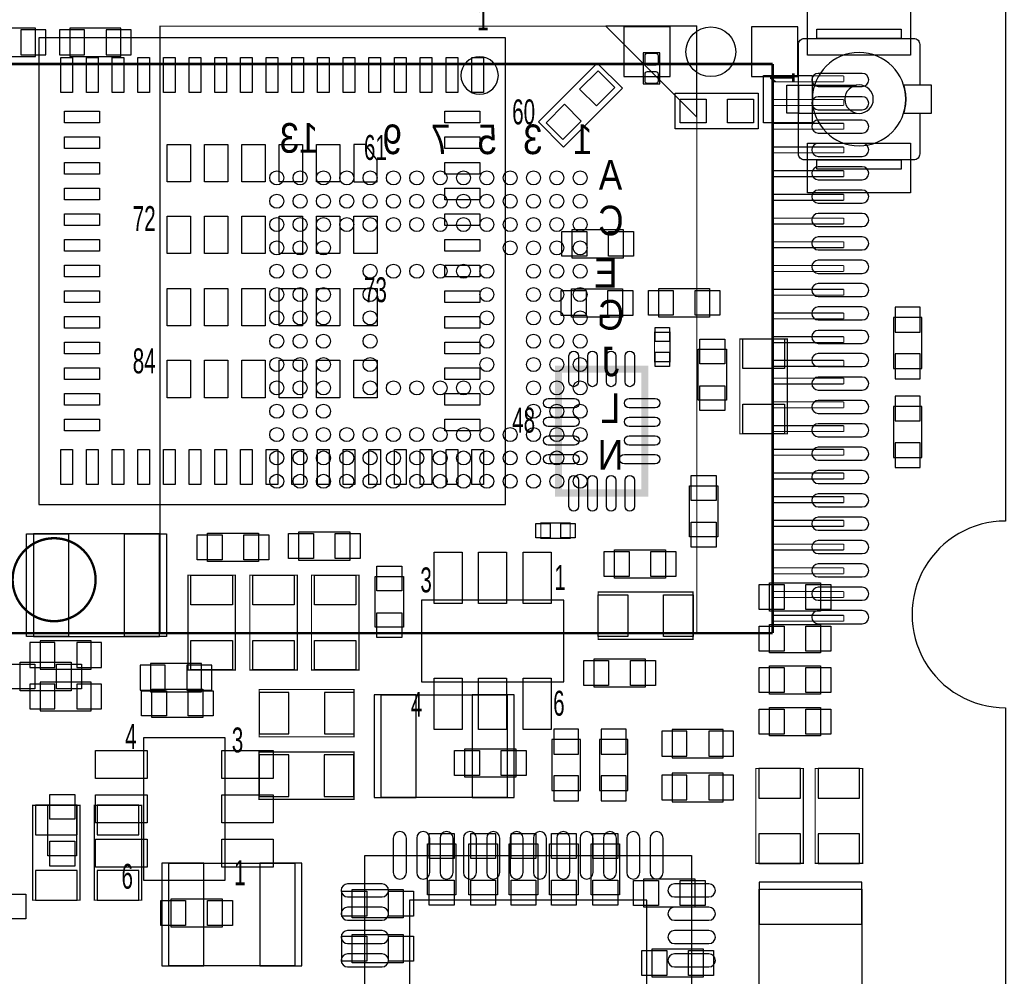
# Model space of a CAD drawing. Extents: x -7.9 to 90.7, y 0 to 54.5.
# Tile 7 of 9: x 46.5 to 67.6, y 12.2 to 32.7. Entities that reach past the tile are written whole.
import ezdxf
from ezdxf.enums import TextEntityAlignment as Align

# ---------------------------------------------------------------- set-up
doc = ezdxf.new("R2010")
doc.units = 0
for name, color, linetype in [('BG_OUTLINE', 80, 'CONTINUOUS'), ('PG_ASSEMBLY_BOTTOM', 191, 'CONTINUOUS'), ('PG_ASSEMBLY_TOP', 151, 'CONTINUOUS'), ('PIN_BOTTOM', 211, 'CONTINUOUS'), ('PIN_TOP', 150, 'CONTINUOUS')]:
    doc.layers.add(name, color=color, linetype=linetype)

msp = doc.modelspace()

# ---------------------------------------------------------------- linework, layer by layer
at = {"layer": 'BG_OUTLINE'}
msp.add_lwpolyline([(67.600068, 0), (25.299924, 0), (25.299924, 3.75412, 0.414116), (24.800052, 4.253992, 0.414221), (24.299926, 3.75412), (24.299926, 0), (0, 0), (0, 17.999964, 0.41415), (1.999996, 19.99996, 0.414214), (0, 21.999956), (0, 38.599872), (67.600068, 38.599872), (67.600068, 21.999956, 1.000034), (67.600068, 17.999964)], format="xyb", close=True, dxfattribs=at)
at = {"layer": 'PG_ASSEMBLY_BOTTOM'}
for points in [[(45.7327, 31.9532), (46.8249, 31.9532), (46.8249, 32.5628), (45.7327, 32.5628), (45.7327, 31.9532)], [(47.5615, 31.9532), (48.6537, 31.9532), (48.6537, 32.5628), (47.5615, 32.5628), (47.5615, 31.9532)], [(65.8114, 25.269444), (65.8114, 26.361644), (65.2018, 26.361644), (65.2018, 25.269444), (65.8114, 25.269444)], [(65.2018, 24.456644), (65.2018, 23.364444), (65.8114, 23.364444), (65.8114, 24.456644), (65.2018, 24.456644)], [(48.0187, 19.435826), (46.9265, 19.435826), (46.9265, 18.826226), (48.0187, 18.826226), (48.0187, 19.435826)], [(49.2887, 18.3388), (50.3809, 18.3388), (50.3809, 18.9484), (49.2887, 18.9484), (49.2887, 18.3388)], [(46.9265, 17.937226), (48.0187, 17.937226), (48.0187, 18.546826), (46.9265, 18.546826), (46.9265, 17.937226)], [(54.228492, 18.279618), (56.928512, 18.279618), (56.928512, 16.079724), (54.228492, 16.079724), (54.228492, 18.279618)], [(60.4647, 16.925544), (61.5569, 16.925544), (61.5569, 17.535144), (60.4647, 17.535144), (60.4647, 16.925544)], [(58.4962, 16.227044), (58.4962, 17.319244), (57.8866, 17.319244), (57.8866, 16.227044), (58.4962, 16.227044)], [(59.5122, 16.227044), (59.5122, 17.319244), (58.9026, 17.319244), (58.9026, 16.227044), (59.5122, 16.227044)], [(61.5569, 16.595344), (60.4647, 16.595344), (60.4647, 15.985744), (61.5569, 15.985744), (61.5569, 16.595344)], [(49.67859, 14.672818), (52.37861, 14.672818), (52.37861, 12.472924), (49.67859, 12.472924), (49.67859, 14.672818)], [(62.323726, 11.409934), (62.323726, 14.109954), (64.52362, 14.109954), (64.52362, 11.409934), (62.323726, 11.409934)]]:
    msp.add_lwpolyline(points, dxfattribs=at)
for points, const_width in [([(49.491138, 32.601916), (49.491138, 19.601688), (60.991242, 19.601688), (60.991242, 32.601916), (49.491138, 32.601916)], 0.0254), ([(62.614556, 31.792418), (45.799756, 31.792418)], 0.0508), ([(62.614556, 19.600418), (62.614556, 31.792418)], 0.0508), ([(62.614556, 31.538418), (64.138556, 31.538418)], 0.0254), ([(64.138556, 31.538418), (64.138556, 31.411418)], 0.0254), ([(64.138556, 31.411418), (62.614556, 31.411418)], 0.0254), ([(62.614556, 31.030418), (64.138556, 31.030418)], 0.0254), ([(64.138556, 31.030418), (64.138556, 30.903418)], 0.0254), ([(64.138556, 30.903418), (62.614556, 30.903418)], 0.0254), ([(62.614556, 30.522418), (64.138556, 30.522418)], 0.0254), ([(64.138556, 30.395418), (62.614556, 30.395418)], 0.0254), ([(64.138556, 30.522418), (64.138556, 30.395418)], 0.0254), ([(62.614556, 30.014418), (64.138556, 30.014418)], 0.0254), ([(64.138556, 30.014418), (64.138556, 29.887418)], 0.0254), ([(64.138556, 29.887418), (62.614556, 29.887418)], 0.0254), ([(62.614556, 29.506418), (64.138556, 29.506418)], 0.0254), ([(64.138556, 29.379418), (62.614556, 29.379418)], 0.0254), ([(64.138556, 29.506418), (64.138556, 29.379418)], 0.0254), ([(62.614556, 28.998418), (64.138556, 28.998418)], 0.0254), ([(64.138556, 28.998418), (64.138556, 28.871418)], 0.0254), ([(64.138556, 28.871418), (62.614556, 28.871418)], 0.0254), ([(62.614556, 28.490418), (64.138556, 28.490418)], 0.0254), ([(64.138556, 28.490418), (64.138556, 28.363418)], 0.0254), ([(64.138556, 28.363418), (62.614556, 28.363418)], 0.0254), ([(62.614556, 27.982418), (64.138556, 27.982418)], 0.0254), ([(64.138556, 27.855418), (62.614556, 27.855418)], 0.0254), ([(64.138556, 27.982418), (64.138556, 27.855418)], 0.0254), ([(62.614556, 27.474418), (64.138556, 27.474418)], 0.0254), ([(64.138556, 27.474418), (64.138556, 27.347418)], 0.0254), ([(64.138556, 27.347418), (62.614556, 27.347418)], 0.0254), ([(62.614556, 26.966418), (64.138556, 26.966418)], 0.0254), ([(64.138556, 26.839418), (62.614556, 26.839418)], 0.0254), ([(64.138556, 26.966418), (64.138556, 26.839418)], 0.0254), ([(62.614556, 26.458418), (64.138556, 26.458418)], 0.0254), ([(64.138556, 26.458418), (64.138556, 26.331418)], 0.0254), ([(64.138556, 26.331418), (62.614556, 26.331418)], 0.0254), ([(62.614556, 25.950418), (64.138556, 25.950418)], 0.0254), ([(64.138556, 25.950418), (64.138556, 25.823418)], 0.0254), ([(64.138556, 25.823418), (62.614556, 25.823418)], 0.0254), ([(62.614556, 25.442418), (64.138556, 25.442418)], 0.0254), ([(64.138556, 25.315418), (62.614556, 25.315418)], 0.0254), ([(64.138556, 25.442418), (64.138556, 25.315418)], 0.0254), ([(62.614556, 25.061418), (64.138556, 25.061418)], 0.0254), ([(64.138556, 24.934418), (62.614556, 24.934418)], 0.0254), ([(64.138556, 25.061418), (64.138556, 24.934418)], 0.0254), ([(62.614556, 24.553418), (64.138556, 24.553418)], 0.0254), ([(64.138556, 24.553418), (64.138556, 24.426418)], 0.0254), ([(64.138556, 24.426418), (62.614556, 24.426418)], 0.0254), ([(62.614556, 24.045418), (64.138556, 24.045418)], 0.0254), ([(64.138556, 24.045418), (64.138556, 23.918418)], 0.0254), ([(64.138556, 23.918418), (62.614556, 23.918418)], 0.0254), ([(62.614556, 23.537418), (64.138556, 23.537418)], 0.0254), ([(64.138556, 23.410418), (62.614556, 23.410418)], 0.0254), ([(64.138556, 23.537418), (64.138556, 23.410418)], 0.0254), ([(62.614556, 23.029418), (64.138556, 23.029418)], 0.0254), ([(64.138556, 23.029418), (64.138556, 22.902418)], 0.0254), ([(64.138556, 22.902418), (62.614556, 22.902418)], 0.0254), ([(62.614556, 22.521418), (64.138556, 22.521418)], 0.0254), ([(64.138556, 22.394418), (62.614556, 22.394418)], 0.0254), ([(64.138556, 22.521418), (64.138556, 22.394418)], 0.0254), ([(62.614556, 22.013418), (64.138556, 22.013418)], 0.0254), ([(64.138556, 22.013418), (64.138556, 21.886418)], 0.0254), ([(64.138556, 21.886418), (62.614556, 21.886418)], 0.0254), ([(62.614556, 21.505418), (64.138556, 21.505418)], 0.0254), ([(64.138556, 21.505418), (64.138556, 21.378418)], 0.0254), ([(64.138556, 21.378418), (62.614556, 21.378418)], 0.0254), ([(62.614556, 20.997418), (64.138556, 20.997418)], 0.0254), ([(64.138556, 20.870418), (62.614556, 20.870418)], 0.0254), ([(64.138556, 20.997418), (64.138556, 20.870418)], 0.0254), ([(62.614556, 20.489418), (64.138556, 20.489418)], 0.0254), ([(64.138556, 20.489418), (64.138556, 20.362418)], 0.0254), ([(64.138556, 20.362418), (62.614556, 20.362418)], 0.0254), ([(62.614556, 19.981418), (64.138556, 19.981418)], 0.0254), ([(64.138556, 19.854418), (62.614556, 19.854418)], 0.0254), ([(64.138556, 19.981418), (64.138556, 19.854418)], 0.0254), ([(45.799756, 19.600418), (62.614556, 19.600418)], 0.0508), ([(51.614832, 17.375886), (53.646832, 17.375886), (53.646832, 18.391886), (51.614832, 18.391886), (51.614832, 17.375886)], 0.0254), ([(51.6128, 16.036544), (53.6448, 16.036544), (53.6448, 17.052544), (51.6128, 17.052544), (51.6128, 16.036544)], 0.0254), ([(62.2554, 16.696944), (62.2554, 14.664944), (63.2714, 14.664944), (63.2714, 16.696944), (62.2554, 16.696944)], 0.0254), ([(63.5254, 16.696944), (63.5254, 14.664944), (64.5414, 14.664944), (64.5414, 16.696944), (63.5254, 16.696944)], 0.0254), ([(46.7614, 15.909544), (46.7614, 13.877544), (47.7774, 13.877544), (47.7774, 15.909544), (46.7614, 15.909544)], 0.0254), ([(48.0822, 15.909544), (48.0822, 13.877544), (49.0982, 13.877544), (49.0982, 15.909544), (48.0822, 15.909544)], 0.0254)]:
    msp.add_lwpolyline(points, dxfattribs=dict(at, const_width=const_width))
for points in [[(60.992258, 30.650688), (60.992258, 32.601916), (59.041284, 32.601916)], [(53.87848, 14.837664), (60.87872, 14.837664), (60.87872, 7.837424), (53.87848, 7.837424)]]:
    msp.add_lwpolyline(points, close=True, dxfattribs=at)
at = {"layer": 'PG_ASSEMBLY_BOTTOM', "const_width": 0.0508}
msp.add_lwpolyline([(48.111156, 20.743418, 1), (46.333156, 20.743418, 1), (48.111156, 20.743418)], format="xyb", dxfattribs=at)
at = {"layer": 'PG_ASSEMBLY_TOP'}
for points in [[(63.5635, 32.5374), (65.3669, 32.5374), (65.3669, 32.338772), (63.5635, 32.338772)], [(62.9158, 31.338774), (63.165228, 31.338774), (63.165228, 30.738826), (62.9158, 30.738826)], [(63.5635, 29.738828), (65.3669, 29.738828), (65.3669, 29.5402), (63.5635, 29.5402)]]:
    msp.add_lwpolyline(points, close=True, dxfattribs=at)
for points in [[(56.89219, 32.35579), (46.89221, 32.35579), (46.89221, 22.35581), (56.89219, 22.35581), (56.89219, 32.35579)], [(65.765172, 32.211772), (65.765172, 31.338774)], [(60.198, 31.369), (60.198, 32.0294), (59.8424, 32.0294), (59.8424, 31.369), (60.198, 31.369)], [(59.394598, 31.27121), (58.137298, 30.01391), (57.59831, 30.552898), (58.85561, 31.810198), (59.394598, 31.27121)], [(63.165228, 31.338774), (64.411098, 31.338774)], [(62.3062, 30.4038), (60.5282, 30.4038), (60.5282, 31.1658), (62.3062, 31.1658), (62.3062, 30.4038)], [(63.165228, 30.738826), (64.411098, 30.738826)], [(59.414156, 27.6352), (58.321956, 27.6352), (58.321956, 28.2448), (59.414156, 28.2448), (59.414156, 27.6352)], [(59.3979, 26.3652), (58.3057, 26.3652), (58.3057, 26.9748), (59.3979, 26.9748), (59.3979, 26.3652)], [(60.1726, 26.980896), (61.2648, 26.980896), (61.2648, 26.371296), (60.1726, 26.371296), (60.1726, 26.980896)], [(61.626496, 25.6794), (61.626496, 24.5872), (61.016896, 24.5872), (61.016896, 25.6794), (61.626496, 25.6794)], [(60.833, 21.662644), (60.833, 22.754844), (61.4426, 22.754844), (61.4426, 21.662644), (60.833, 21.662644)], [(46.78299, 19.524726), (49.48301, 19.524726), (49.48301, 21.72462), (46.78299, 21.72462), (46.78299, 19.524726)], [(51.6001, 21.1328), (50.5079, 21.1328), (50.5079, 21.7424), (51.6001, 21.7424), (51.6001, 21.1328)], [(52.4637, 21.7678), (53.5559, 21.7678), (53.5559, 21.1582), (52.4637, 21.1582), (52.4637, 21.7678)], [(60.318396, 20.7772), (59.226196, 20.7772), (59.226196, 21.3868), (60.318396, 21.3868), (60.318396, 20.7772)], [(54.70906, 20.8153), (54.70906, 19.7231), (54.09946, 19.7231), (54.09946, 20.8153), (54.70906, 20.8153)], [(63.6397, 20.066), (62.5475, 20.066), (62.5475, 20.6756), (63.6397, 20.6756), (63.6397, 20.066)], [(58.141616, 20.30603), (55.091584, 20.30603), (55.091584, 18.55597), (58.141616, 18.55597), (58.141616, 20.30603)], [(62.5475, 19.7866), (63.6397, 19.7866), (63.6397, 19.177), (62.5475, 19.177), (62.5475, 19.7866)], [(58.7883, 19.05), (59.8805, 19.05), (59.8805, 18.4404), (58.7883, 18.4404), (58.7883, 19.05)], [(47.5869, 18.3642), (46.4947, 18.3642), (46.4947, 18.9738), (47.5869, 18.9738), (47.5869, 18.3642)], [(63.6397, 18.288), (62.5475, 18.288), (62.5475, 18.8976), (63.6397, 18.8976), (63.6397, 18.288)], [(50.4063, 17.789144), (49.3141, 17.789144), (49.3141, 18.398744), (50.4063, 18.398744), (50.4063, 17.789144)], [(62.5475, 18.0086), (63.6397, 18.0086), (63.6397, 17.399), (62.5475, 17.399), (62.5475, 18.0086)], [(50.88763, 14.308328), (50.88763, 17.35836), (49.13757, 17.35836), (49.13757, 14.308328), (50.88763, 14.308328)], [(56.0197, 17.1196), (57.1119, 17.1196), (57.1119, 16.51), (56.0197, 16.51), (56.0197, 17.1196)], [(47.7012, 15.922244), (47.7012, 14.830044), (47.0916, 14.830044), (47.0916, 15.922244), (47.7012, 15.922244)], [(55.8292, 15.084044), (55.8292, 13.991844), (55.2196, 13.991844), (55.2196, 15.084044), (55.8292, 15.084044)], [(56.7182, 15.084044), (56.7182, 13.991844), (56.1086, 13.991844), (56.1086, 15.084044), (56.7182, 15.084044)], [(57.5818, 15.084044), (57.5818, 13.991844), (56.9722, 13.991844), (56.9722, 15.084044), (57.5818, 15.084044)], [(58.4454, 15.084044), (58.4454, 13.991844), (57.8358, 13.991844), (57.8358, 15.084044), (58.4454, 15.084044)], [(59.3344, 15.084044), (59.3344, 13.991844), (58.7248, 13.991844), (58.7248, 15.084044), (59.3344, 15.084044)], [(60.9473, 13.725144), (59.8551, 13.725144), (59.8551, 14.334744), (60.9473, 14.334744), (60.9473, 13.725144)], [(53.6067, 14.106144), (54.6989, 14.106144), (54.6989, 13.496544), (53.6067, 13.496544), (53.6067, 14.106144)], [(49.727612, 13.908786), (50.819812, 13.908786), (50.819812, 13.299186), (49.727612, 13.299186), (49.727612, 13.908786)], [(53.6067, 13.140944), (54.6989, 13.140944), (54.6989, 12.531344), (53.6067, 12.531344), (53.6067, 13.140944)], [(61.1251, 12.226544), (60.0329, 12.226544), (60.0329, 12.836144), (61.1251, 12.836144), (61.1251, 12.226544)]]:
    msp.add_lwpolyline(points, dxfattribs=at)
for points in [[(65.765172, 30.738826), (65.765172, 29.865828, -0.414214), (65.638172, 29.738828), (63.292228, 29.738828, -0.414214), (63.165228, 29.865828), (63.165228, 32.211772, -0.414214), (63.292228, 32.338772), (65.638172, 32.338772, -0.414214), (65.765172, 32.211772)], [(65.465198, 31.0388, 1), (63.465202, 31.0388, 1), (65.465198, 31.0388)], [(64.77, 31.0388, 1), (64.1604, 31.0388, 1), (64.77, 31.0388)]]:
    msp.add_lwpolyline(points, format="xyb", dxfattribs=at)
for points in [[(56.738774, 31.5468, 1), (55.935626, 31.5468, 1)], [(65.41897, 30.738826), (66.0146, 30.738826), (66.0146, 31.338774), (65.41897, 31.338774, -0.076601), (65.465198, 31.0388, -0.076974)]]:
    msp.add_lwpolyline(points, format="xyb", close=True, dxfattribs=at)
for points, const_width in [([(60.0837, 25.41524), (60.0837, 26.04516), (60.4139, 26.04516), (60.4139, 25.41524), (60.0837, 25.41524)], 0.0254), ([(61.9125, 23.869904), (61.9125, 25.901904), (62.9285, 25.901904), (62.9285, 23.869904), (61.9125, 23.869904)], 0.0254), ([(59.878468, 22.601682), (59.878468, 25.251918), (58.028332, 25.251918), (58.028332, 22.601682), (59.878468, 22.601682)], 0.1524), ([(58.27776, 21.6281), (57.64784, 21.6281), (57.64784, 21.9583), (58.27776, 21.9583), (58.27776, 21.6281)], 0.0254), ([(51.1048, 20.8407), (51.1048, 18.8087), (50.0888, 18.8087), (50.0888, 20.8407), (51.1048, 20.8407)], 0.0254), ([(52.431696, 20.8407), (52.431696, 18.8087), (51.415696, 18.8087), (51.415696, 20.8407), (52.431696, 20.8407)], 0.0254), ([(53.752496, 20.8407), (53.752496, 18.8087), (52.736496, 18.8087), (52.736496, 20.8407), (53.752496, 20.8407)], 0.0254), ([(58.8772, 20.481544), (60.9092, 20.481544), (60.9092, 19.465544), (58.8772, 19.465544), (58.8772, 20.481544)], 0.0254)]:
    msp.add_lwpolyline(points, dxfattribs=dict(at, const_width=const_width))
at = {"layer": 'PIN_BOTTOM'}
for points in [[(46.512226, 32.5247), (46.512226, 31.9913), (47.045626, 31.9913), (47.045626, 32.5247)], [(47.340774, 32.5247), (47.340774, 31.9913), (47.874174, 31.9913), (47.874174, 32.5247)], [(48.341026, 32.5247), (48.341026, 31.9913), (48.874426, 31.9913), (48.874426, 32.5247)], [(59.42711, 31.5214), (60.41771, 31.5214), (60.41771, 32.5882), (59.42711, 32.5882)], [(62.16269, 31.5214), (63.15329, 31.5214), (63.15329, 32.5882), (62.16269, 32.5882)], [(65.2399, 26.04897), (65.7733, 26.04897), (65.7733, 26.58237), (65.2399, 26.58237)], [(65.2399, 25.048718), (65.7733, 25.048718), (65.7733, 25.582118), (65.2399, 25.582118)], [(65.7733, 24.67737), (65.2399, 24.67737), (65.2399, 24.14397), (65.7733, 24.14397)], [(65.7733, 23.677118), (65.2399, 23.677118), (65.2399, 23.143718), (65.7733, 23.143718)], [(47.239174, 18.864326), (47.239174, 19.397726), (46.705774, 19.397726), (46.705774, 18.864326)], [(48.239426, 18.864326), (48.239426, 19.397726), (47.706026, 19.397726), (47.706026, 18.864326)], [(49.067974, 18.9103), (49.067974, 18.3769), (49.601374, 18.3769), (49.601374, 18.9103)], [(50.068226, 18.9103), (50.068226, 18.3769), (50.601626, 18.3769), (50.601626, 18.9103)], [(46.705774, 18.508726), (46.705774, 17.975326), (47.239174, 17.975326), (47.239174, 18.508726)], [(47.706026, 18.508726), (47.706026, 17.975326), (48.239426, 17.975326), (48.239426, 18.508726)], [(52.249832, 17.439386), (52.249832, 18.328386), (51.614832, 18.328386), (51.614832, 17.439386)], [(53.646832, 17.439386), (53.646832, 18.328386), (53.011832, 18.328386), (53.011832, 17.439386)], [(54.078505, 18.279491), (54.078505, 16.079597), (54.978427, 16.079597), (54.978427, 18.279491)], [(56.178577, 18.279491), (56.178577, 16.079597), (57.078499, 16.079597), (57.078499, 18.279491)], [(57.9247, 17.00657), (58.4581, 17.00657), (58.4581, 17.53997), (57.9247, 17.53997)], [(58.9407, 17.00657), (59.4741, 17.00657), (59.4741, 17.53997), (58.9407, 17.53997)], [(60.243974, 17.497044), (60.243974, 16.963644), (60.777374, 16.963644), (60.777374, 17.497044)], [(61.244226, 17.497044), (61.244226, 16.963644), (61.777626, 16.963644), (61.777626, 17.497044)], [(52.2478, 16.100044), (52.2478, 16.989044), (51.6128, 16.989044), (51.6128, 16.100044)], [(53.6448, 16.100044), (53.6448, 16.989044), (53.0098, 16.989044), (53.0098, 16.100044)], [(62.3189, 16.061944), (63.2079, 16.061944), (63.2079, 16.696944), (62.3189, 16.696944)], [(63.5889, 16.061944), (64.4779, 16.061944), (64.4779, 16.696944), (63.5889, 16.696944)], [(57.9247, 16.006318), (58.4581, 16.006318), (58.4581, 16.539718), (57.9247, 16.539718)], [(58.9407, 16.006318), (59.4741, 16.006318), (59.4741, 16.539718), (58.9407, 16.539718)], [(60.777374, 16.023844), (60.777374, 16.557244), (60.243974, 16.557244), (60.243974, 16.023844)], [(61.777626, 16.023844), (61.777626, 16.557244), (61.244226, 16.557244), (61.244226, 16.023844)], [(46.8249, 15.274544), (47.7139, 15.274544), (47.7139, 15.909544), (46.8249, 15.909544)], [(48.1457, 15.274544), (49.0347, 15.274544), (49.0347, 15.909544), (48.1457, 15.909544)], [(62.3189, 14.664944), (63.2079, 14.664944), (63.2079, 15.299944), (62.3189, 15.299944)], [(63.5889, 14.664944), (64.4779, 14.664944), (64.4779, 15.299944), (63.5889, 15.299944)], [(49.528603, 14.672691), (49.528603, 12.472797), (50.428525, 12.472797), (50.428525, 14.672691)], [(51.628675, 14.672691), (51.628675, 12.472797), (52.528597, 12.472797), (52.528597, 14.672691)], [(46.8249, 13.877544), (47.7139, 13.877544), (47.7139, 14.512544), (46.8249, 14.512544)], [(48.1457, 13.877544), (49.0347, 13.877544), (49.0347, 14.512544), (48.1457, 14.512544)], [(62.323853, 13.360019), (64.523747, 13.360019), (64.523747, 14.259941), (62.323853, 14.259941)], [(54.8386, 13.877544), (54.8386, 8.797544), (59.9186, 8.797544), (59.9186, 13.877544)]]:
    msp.add_lwpolyline(points, close=True, dxfattribs=at)
for points in [[(64.532256, 31.591758), (63.592456, 31.591758, 1), (63.592456, 31.312358), (64.532256, 31.312358, 1)], [(64.532256, 31.091378), (63.592456, 31.091378, 1), (63.592456, 30.811978), (64.532256, 30.811978, 1)], [(64.532256, 30.590998), (63.592456, 30.590998, 1), (63.592456, 30.311598), (64.532256, 30.311598, 1)], [(64.532256, 30.090618), (63.592456, 30.090618, 1), (63.592456, 29.811218), (64.532256, 29.811218, 1)], [(64.532256, 29.590238), (63.592456, 29.590238, 1), (63.592456, 29.310838), (64.532256, 29.310838, 1)], [(64.532256, 29.089858), (63.592456, 29.089858, 1), (63.592456, 28.810458), (64.532256, 28.810458, 1)], [(64.532256, 28.589478), (63.592456, 28.589478, 1), (63.592456, 28.310078), (64.532256, 28.310078, 1)], [(64.532256, 28.089098), (63.592456, 28.089098, 1), (63.592456, 27.809698), (64.532256, 27.809698, 1)], [(64.532256, 27.586178), (63.592456, 27.586178, 1), (63.592456, 27.306778), (64.532256, 27.306778, 1)], [(64.532256, 27.088338), (63.592456, 27.088338, 1), (63.592456, 26.808938), (64.532256, 26.808938, 1)], [(64.532256, 26.587958), (63.592456, 26.587958, 1), (63.592456, 26.308558), (64.532256, 26.308558, 1)], [(64.532256, 26.085038), (63.592456, 26.085038, 1), (63.592456, 25.805638), (64.532256, 25.805638, 1)], [(64.532256, 25.587198), (63.592456, 25.587198, 1), (63.592456, 25.307798), (64.532256, 25.307798, 1)], [(64.532256, 25.084278), (63.592456, 25.084278, 1), (63.592456, 24.804878), (64.532256, 24.804878, 1)], [(64.532256, 24.583898), (63.592456, 24.583898, 1), (63.592456, 24.304498), (64.532256, 24.304498, 1)], [(64.532256, 24.086058), (63.592456, 24.086058, 1), (63.592456, 23.806658), (64.532256, 23.806658, 1)], [(64.532256, 23.583138), (63.592456, 23.583138, 1), (63.592456, 23.303738), (64.532256, 23.303738, 1)], [(64.532256, 23.082758), (63.592456, 23.082758, 1), (63.592456, 22.803358), (64.532256, 22.803358, 1)], [(64.532256, 22.582378), (63.592456, 22.582378, 1), (63.592456, 22.302978), (64.532256, 22.302978, 1)], [(64.532256, 22.081998), (63.592456, 22.081998, 1), (63.592456, 21.802598), (64.532256, 21.802598, 1)], [(64.532256, 21.581618), (63.592456, 21.581618, 1), (63.592456, 21.302218), (64.532256, 21.302218, 1)], [(64.532256, 21.081238), (63.592456, 21.081238, 1), (63.592456, 20.801838), (64.532256, 20.801838, 1)], [(64.532256, 20.580858), (63.592456, 20.580858, 1), (63.592456, 20.301458), (64.532256, 20.301458, 1)], [(64.532256, 20.080478), (63.592456, 20.080478, 1), (63.592456, 19.801078), (64.532256, 19.801078, 1)], [(54.768242, 14.469364), (54.768242, 15.205964, 1), (54.488842, 15.205964), (54.488842, 14.469364, 1)], [(55.268368, 14.469364), (55.268368, 15.205964, 1), (54.988968, 15.205964), (54.988968, 14.469364, 1)], [(55.76824, 14.469364), (55.76824, 15.205964, 1), (55.48884, 15.205964), (55.48884, 14.469364, 1)], [(56.268366, 14.469364), (56.268366, 15.205964, 1), (55.988966, 15.205964), (55.988966, 14.469364, 1)], [(56.768238, 14.469364), (56.768238, 15.205964, 1), (56.488838, 15.205964), (56.488838, 14.469364, 1)], [(57.268364, 14.469364), (57.268364, 15.205964, 1), (56.988964, 15.205964), (56.988964, 14.469364, 1)], [(57.768236, 14.469364), (57.768236, 15.205964, 1), (57.488836, 15.205964), (57.488836, 14.469364, 1)], [(58.268362, 14.469364), (58.268362, 15.205964, 1), (57.988962, 15.205964), (57.988962, 14.469364, 1)], [(58.768234, 14.469364), (58.768234, 15.205964, 1), (58.488834, 15.205964), (58.488834, 14.469364, 1)], [(59.26836, 14.469364), (59.26836, 15.205964, 1), (58.98896, 15.205964), (58.98896, 14.469364, 1)], [(59.768232, 14.469364), (59.768232, 15.205964, 1), (59.488832, 15.205964), (59.488832, 14.469364, 1)], [(60.268358, 14.469364), (60.268358, 15.205964, 1), (59.988958, 15.205964), (59.988958, 14.469364, 1)], [(54.24678, 14.227302), (53.51018, 14.227302, 1), (53.51018, 13.947902), (54.24678, 13.947902, 1)], [(61.24702, 14.227302), (60.51042, 14.227302, 1), (60.51042, 13.947902), (61.24702, 13.947902, 1)], [(54.24678, 13.727176), (53.51018, 13.727176, 1), (53.51018, 13.447776), (54.24678, 13.447776, 1)], [(61.24702, 13.727176), (60.51042, 13.727176, 1), (60.51042, 13.447776), (61.24702, 13.447776, 1)], [(54.24678, 13.227304), (53.51018, 13.227304, 1), (53.51018, 12.947904), (54.24678, 12.947904, 1)], [(61.24702, 13.227304), (60.51042, 13.227304, 1), (60.51042, 12.947904), (61.24702, 12.947904, 1)], [(54.24678, 12.727178), (53.51018, 12.727178, 1), (53.51018, 12.447778), (54.24678, 12.447778, 1)], [(61.24702, 12.727178), (60.51042, 12.727178, 1), (60.51042, 12.447778), (61.24702, 12.447778, 1)]]:
    msp.add_lwpolyline(points, format="xyb", close=True, dxfattribs=at)
for centre, radius in [((61.2902, 32.0548), 0.5334), ((51.99126, 29.351732), 0.149987), ((52.491132, 29.351732), 0.149987), ((52.991258, 29.351732), 0.149987), ((53.49113, 29.351732), 0.149987), ((53.991256, 29.351732), 0.149987), ((54.491128, 29.351732), 0.149987), ((54.991254, 29.351732), 0.149987), ((55.491126, 29.351732), 0.149987), ((55.991252, 29.351732), 0.149987), ((56.491124, 29.351732), 0.149987), ((56.99125, 29.351732), 0.149987), ((57.491122, 29.351732), 0.149987), ((57.991248, 29.351732), 0.149987), ((58.49112, 29.351732), 0.149987), ((51.99126, 28.85186), 0.149987), ((52.491132, 28.85186), 0.149987), ((52.991258, 28.85186), 0.149987), ((53.49113, 28.85186), 0.149987), ((53.991256, 28.85186), 0.149987), ((54.491128, 28.85186), 0.149987), ((54.991254, 28.85186), 0.149987), ((55.491126, 28.85186), 0.149987), ((55.991252, 28.85186), 0.149987), ((56.491124, 28.85186), 0.149987), ((56.99125, 28.85186), 0.149987), ((57.491122, 28.85186), 0.149987), ((57.991248, 28.85186), 0.149987), ((58.49112, 28.85186), 0.149987), ((51.99126, 28.351734), 0.149987), ((52.491132, 28.351734), 0.149987), ((52.991258, 28.351734), 0.149987), ((53.49113, 28.351734), 0.149987), ((53.991256, 28.351734), 0.149987), ((54.491128, 28.351734), 0.149987), ((54.991254, 28.351734), 0.149987), ((55.491126, 28.351734), 0.149987), ((55.991252, 28.351734), 0.149987), ((56.491124, 28.351734), 0.149987), ((56.99125, 28.351734), 0.149987), ((57.491122, 28.351734), 0.149987), ((57.991248, 28.351734), 0.149987), ((58.49112, 28.351734), 0.149987), ((51.99126, 27.851862), 0.149987), ((52.491132, 27.851862), 0.149987), ((52.991258, 27.851862), 0.149987), ((56.99125, 27.851862), 0.149987), ((57.491122, 27.851862), 0.149987), ((57.991248, 27.851862), 0.149987), ((58.49112, 27.851862), 0.149987), ((51.99126, 27.351736), 0.149987), ((52.491132, 27.351736), 0.149987), ((52.991258, 27.351736), 0.149987), ((53.991256, 27.351736), 0.149987), ((54.491128, 27.351736), 0.149987), ((54.991254, 27.351736), 0.149987), ((55.491126, 27.351736), 0.149987), ((55.991252, 27.351736), 0.149987), ((56.491124, 27.351736), 0.149987), ((57.491122, 27.351736), 0.149987), ((57.991248, 27.351736), 0.149987), ((58.49112, 27.351736), 0.149987), ((51.99126, 26.851864), 0.149987), ((52.491132, 26.851864), 0.149987), ((52.991258, 26.851864), 0.149987), ((53.991256, 26.851864), 0.149987), ((56.491124, 26.851864), 0.149987), ((57.491122, 26.851864), 0.149987), ((57.991248, 26.851864), 0.149987), ((58.49112, 26.851864), 0.149987), ((51.99126, 26.351738), 0.149987), ((52.491132, 26.351738), 0.149987), ((52.991258, 26.351738), 0.149987), ((53.991256, 26.351738), 0.149987), ((56.491124, 26.351738), 0.149987), ((57.491122, 26.351738), 0.149987), ((57.991248, 26.351738), 0.149987), ((58.49112, 26.351738), 0.149987), ((51.99126, 25.851866), 0.149987), ((52.491132, 25.851866), 0.149987), ((52.991258, 25.851866), 0.149987), ((53.991256, 25.851866), 0.149987), ((56.491124, 25.851866), 0.149987), ((57.491122, 25.851866), 0.149987), ((57.991248, 25.851866), 0.149987), ((58.49112, 25.851866), 0.149987), ((51.99126, 25.35174), 0.149987), ((52.491132, 25.35174), 0.149987), ((52.991258, 25.35174), 0.149987), ((53.991256, 25.35174), 0.149987), ((56.491124, 25.35174), 0.149987), ((57.491122, 25.35174), 0.149987), ((57.991248, 25.35174), 0.149987), ((58.49112, 25.35174), 0.149987), ((51.99126, 24.851868), 0.149987), ((52.491132, 24.851868), 0.149987), ((52.991258, 24.851868), 0.149987), ((53.991256, 24.851868), 0.149987), ((54.491128, 24.851868), 0.149987), ((54.991254, 24.851868), 0.149987), ((55.491126, 24.851868), 0.149987), ((55.991252, 24.851868), 0.149987), ((56.491124, 24.851868), 0.149987), ((57.491122, 24.851868), 0.149987), ((57.991248, 24.851868), 0.149987), ((58.49112, 24.851868), 0.149987), ((51.99126, 24.351742), 0.149987), ((52.491132, 24.351742), 0.149987), ((52.991258, 24.351742), 0.149987), ((57.491122, 24.351742), 0.149987), ((57.991248, 24.351742), 0.149987), ((58.49112, 24.351742), 0.149987), ((51.99126, 23.85187), 0.149987), ((52.491132, 23.85187), 0.149987), ((52.991258, 23.85187), 0.149987), ((53.49113, 23.85187), 0.149987), ((53.991256, 23.85187), 0.149987), ((54.491128, 23.85187), 0.149987), ((54.991254, 23.85187), 0.149987), ((55.491126, 23.85187), 0.149987), ((55.991252, 23.85187), 0.149987), ((56.491124, 23.85187), 0.149987), ((56.99125, 23.85187), 0.149987), ((57.491122, 23.85187), 0.149987), ((57.991248, 23.85187), 0.149987), ((58.49112, 23.85187), 0.149987), ((51.99126, 23.351744), 0.149987), ((52.491132, 23.351744), 0.149987), ((52.991258, 23.351744), 0.149987), ((53.49113, 23.351744), 0.149987), ((53.991256, 23.351744), 0.149987), ((54.491128, 23.351744), 0.149987), ((54.991254, 23.351744), 0.149987), ((55.491126, 23.351744), 0.149987), ((55.991252, 23.351744), 0.149987), ((56.491124, 23.351744), 0.149987), ((56.99125, 23.351744), 0.149987), ((57.491122, 23.351744), 0.149987), ((57.991248, 23.351744), 0.149987), ((58.49112, 23.351744), 0.149987), ((51.99126, 22.851872), 0.149987), ((52.491132, 22.851872), 0.149987), ((52.991258, 22.851872), 0.149987), ((53.49113, 22.851872), 0.149987), ((53.991256, 22.851872), 0.149987), ((54.491128, 22.851872), 0.149987), ((54.991254, 22.851872), 0.149987), ((55.491126, 22.851872), 0.149987), ((55.991252, 22.851872), 0.149987), ((56.491124, 22.851872), 0.149987), ((56.99125, 22.851872), 0.149987), ((57.491122, 22.851872), 0.149987), ((57.991248, 22.851872), 0.149987), ((58.49112, 22.851872), 0.149987)]:
    msp.add_circle(centre, radius, dxfattribs=at)
at = {"layer": 'PIN_TOP'}
for points in [[(63.3603, 33.047178), (65.5701, 33.047178), (65.5701, 31.980378), (63.3603, 31.980378)], [(47.617126, 31.930721), (47.617126, 31.180659), (47.36719, 31.180659), (47.36719, 31.930721)], [(48.16729, 31.930721), (48.16729, 31.180659), (47.917354, 31.180659), (47.917354, 31.930721)], [(48.7172, 31.930721), (48.7172, 31.180659), (48.467264, 31.180659), (48.467264, 31.930721)], [(49.26711, 31.930721), (49.26711, 31.180659), (49.017174, 31.180659), (49.017174, 31.930721)], [(49.817274, 31.930721), (49.817274, 31.180659), (49.567338, 31.180659), (49.567338, 31.930721)], [(50.367184, 31.930721), (50.367184, 31.180659), (50.117248, 31.180659), (50.117248, 31.930721)], [(50.917094, 31.930721), (50.917094, 31.180659), (50.667158, 31.180659), (50.667158, 31.930721)], [(51.467258, 31.930721), (51.467258, 31.180659), (51.217322, 31.180659), (51.217322, 31.930721)], [(52.017168, 31.930721), (52.017168, 31.180659), (51.767232, 31.180659), (51.767232, 31.930721)], [(52.567078, 31.930721), (52.567078, 31.180659), (52.317142, 31.180659), (52.317142, 31.930721)], [(53.117242, 31.930721), (53.117242, 31.180659), (52.867306, 31.180659), (52.867306, 31.930721)], [(53.667152, 31.930721), (53.667152, 31.180659), (53.417216, 31.180659), (53.417216, 31.930721)], [(54.217062, 31.930721), (54.217062, 31.180659), (53.967126, 31.180659), (53.967126, 31.930721)], [(54.767226, 31.930721), (54.767226, 31.180659), (54.51729, 31.180659), (54.51729, 31.930721)], [(55.317136, 31.930721), (55.317136, 31.180659), (55.0672, 31.180659), (55.0672, 31.930721)], [(55.867046, 31.930721), (55.867046, 31.180659), (55.61711, 31.180659), (55.61711, 31.930721)], [(56.41721, 31.930721), (56.41721, 31.180659), (56.167274, 31.180659), (56.167274, 31.930721)], [(58.837649, 30.894039), (58.478439, 31.253249), (58.873571, 31.648381), (59.232781, 31.289171)], [(62.419484, 31.5468), (63.460884, 31.5468), (63.460884, 30.5308), (62.419484, 30.5308)], [(60.6298, 30.5308), (60.6298, 31.0388), (61.1886, 31.0388), (61.1886, 30.5308)], [(61.6458, 30.5308), (61.6458, 31.0388), (62.2046, 31.0388), (62.2046, 30.5308)], [(58.119337, 30.175727), (57.760127, 30.534937), (58.155259, 30.930069), (58.514469, 30.570859)], [(47.442247, 30.780736), (48.192309, 30.780736), (48.192309, 30.5308), (47.442247, 30.5308)], [(55.592091, 30.780736), (56.342153, 30.780736), (56.342153, 30.5308), (55.592091, 30.5308)], [(47.442247, 30.230826), (48.192309, 30.230826), (48.192309, 29.98089), (47.442247, 29.98089)], [(55.592091, 30.230826), (56.342153, 30.230826), (56.342153, 29.98089), (55.592091, 29.98089)], [(50.142267, 30.068266), (50.142267, 29.268166), (49.642141, 29.268166), (49.642141, 30.068266)], [(50.942367, 30.068266), (50.942367, 29.268166), (50.442241, 29.268166), (50.442241, 30.068266)], [(51.742213, 30.068266), (51.742213, 29.268166), (51.242087, 29.268166), (51.242087, 30.068266)], [(52.542313, 30.068266), (52.542313, 29.268166), (52.042187, 29.268166), (52.042187, 30.068266)], [(53.342159, 30.068266), (53.342159, 29.268166), (52.842033, 29.268166), (52.842033, 30.068266)], [(54.142132, 29.732732), (53.892196, 30.068266), (53.64226, 30.068266), (53.64226, 29.268166), (54.142132, 29.268166)], [(63.3603, 30.097222), (65.5701, 30.097222), (65.5701, 29.030422), (63.3603, 29.030422)], [(47.442247, 29.680662), (48.192309, 29.680662), (48.192309, 29.430726), (47.442247, 29.430726)], [(55.592091, 29.680662), (56.342153, 29.680662), (56.342153, 29.430726), (55.592091, 29.430726)], [(47.442247, 29.130752), (48.192309, 29.130752), (48.192309, 28.880816), (47.442247, 28.880816)], [(55.592091, 29.130752), (56.342153, 29.130752), (56.342153, 28.880816), (55.592091, 28.880816)], [(47.442247, 28.580842), (48.192309, 28.580842), (48.192309, 28.330906), (47.442247, 28.330906)], [(50.142267, 28.530804), (50.142267, 27.730704), (49.642141, 27.730704), (49.642141, 28.530804)], [(50.942367, 28.530804), (50.942367, 27.730704), (50.442241, 27.730704), (50.442241, 28.530804)], [(51.742213, 28.530804), (51.742213, 27.730704), (51.242087, 27.730704), (51.242087, 28.530804)], [(52.542313, 28.530804), (52.542313, 27.730704), (52.042187, 27.730704), (52.042187, 28.530804)], [(53.342159, 28.530804), (53.342159, 27.730704), (52.842033, 27.730704), (52.842033, 28.530804)], [(54.142259, 28.530804), (54.142259, 27.730704), (53.642133, 27.730704), (53.642133, 28.530804)], [(55.592091, 28.580842), (56.342153, 28.580842), (56.342153, 28.330906), (55.592091, 28.330906)], [(58.63463, 28.2067), (58.63463, 27.6733), (58.10123, 27.6733), (58.10123, 28.2067)], [(59.634882, 28.2067), (59.634882, 27.6733), (59.101482, 27.6733), (59.101482, 28.2067)], [(47.442247, 28.030678), (48.192309, 28.030678), (48.192309, 27.780742), (47.442247, 27.780742)], [(55.592091, 28.030678), (56.342153, 28.030678), (56.342153, 27.780742), (55.592091, 27.780742)], [(47.442247, 27.480768), (48.192309, 27.480768), (48.192309, 27.230832), (47.442247, 27.230832)], [(55.592091, 27.480768), (56.342153, 27.480768), (56.342153, 27.230832), (55.592091, 27.230832)], [(47.442247, 26.930858), (48.192309, 26.930858), (48.192309, 26.680922), (47.442247, 26.680922)], [(50.142267, 26.980896), (50.142267, 26.180796), (49.642141, 26.180796), (49.642141, 26.980896)], [(50.942367, 26.980896), (50.942367, 26.180796), (50.442241, 26.180796), (50.442241, 26.980896)], [(51.742213, 26.980896), (51.742213, 26.180796), (51.242087, 26.180796), (51.242087, 26.980896)], [(52.542313, 26.980896), (52.542313, 26.180796), (52.042187, 26.180796), (52.042187, 26.980896)], [(53.342159, 26.980896), (53.342159, 26.180796), (52.842033, 26.180796), (52.842033, 26.980896)], [(54.142259, 26.980896), (54.142259, 26.180796), (53.642133, 26.180796), (53.642133, 26.980896)], [(55.592091, 26.930858), (56.342153, 26.930858), (56.342153, 26.680922), (55.592091, 26.680922)], [(58.618374, 26.9367), (58.618374, 26.4033), (58.084974, 26.4033), (58.084974, 26.9367)], [(59.618626, 26.9367), (59.618626, 26.4033), (59.085226, 26.4033), (59.085226, 26.9367)], [(59.951874, 26.409396), (59.951874, 26.942796), (60.485274, 26.942796), (60.485274, 26.409396)], [(60.952126, 26.409396), (60.952126, 26.942796), (61.485526, 26.942796), (61.485526, 26.409396)], [(47.442247, 26.380694), (48.192309, 26.380694), (48.192309, 26.130758), (47.442247, 26.130758)], [(55.592091, 26.380694), (56.342153, 26.380694), (56.342153, 26.130758), (55.592091, 26.130758)], [(60.4012, 25.844754), (60.0964, 25.844754), (60.0964, 26.149554), (60.4012, 26.149554)], [(47.442247, 25.830784), (48.192309, 25.830784), (48.192309, 25.580848), (47.442247, 25.580848)], [(55.592091, 25.830784), (56.342153, 25.830784), (56.342153, 25.580848), (55.592091, 25.580848)], [(61.054996, 25.900126), (61.588396, 25.900126), (61.588396, 25.366726), (61.054996, 25.366726)], [(61.976, 25.901904), (62.865, 25.901904), (62.865, 25.266904), (61.976, 25.266904)], [(60.4012, 25.310846), (60.0964, 25.310846), (60.0964, 25.615646), (60.4012, 25.615646)], [(50.142267, 25.443434), (50.142267, 24.643334), (49.642141, 24.643334), (49.642141, 25.443434)], [(50.942367, 25.443434), (50.942367, 24.643334), (50.442241, 24.643334), (50.442241, 25.443434)], [(51.742213, 25.443434), (51.742213, 24.643334), (51.242087, 24.643334), (51.242087, 25.443434)], [(52.542313, 25.443434), (52.542313, 24.643334), (52.042187, 24.643334), (52.042187, 25.443434)], [(53.342159, 25.443434), (53.342159, 24.643334), (52.842033, 24.643334), (52.842033, 25.443434)], [(54.142259, 25.443434), (54.142259, 24.643334), (53.642133, 24.643334), (53.642133, 25.443434)], [(47.442247, 25.280874), (48.192309, 25.280874), (48.192309, 25.030938), (47.442247, 25.030938)], [(55.592091, 25.280874), (56.342153, 25.280874), (56.342153, 25.030938), (55.592091, 25.030938)], [(61.054996, 24.899874), (61.588396, 24.899874), (61.588396, 24.366474), (61.054996, 24.366474)], [(47.442247, 24.73071), (48.192309, 24.73071), (48.192309, 24.480774), (47.442247, 24.480774)], [(55.592091, 24.73071), (56.342153, 24.73071), (56.342153, 24.480774), (55.592091, 24.480774)], [(61.976, 24.504904), (62.865, 24.504904), (62.865, 23.869904), (61.976, 23.869904)], [(47.442247, 24.1808), (48.192309, 24.1808), (48.192309, 23.930864), (47.442247, 23.930864)], [(55.592091, 24.1808), (56.342153, 24.1808), (56.342153, 23.930864), (55.592091, 23.930864)], [(47.617126, 23.530941), (47.617126, 22.780879), (47.36719, 22.780879), (47.36719, 23.530941)], [(48.16729, 23.530941), (48.16729, 22.780879), (47.917354, 22.780879), (47.917354, 23.530941)], [(48.7172, 23.530941), (48.7172, 22.780879), (48.467264, 22.780879), (48.467264, 23.530941)], [(49.26711, 23.530941), (49.26711, 22.780879), (49.017174, 22.780879), (49.017174, 23.530941)], [(49.817274, 23.530941), (49.817274, 22.780879), (49.567338, 22.780879), (49.567338, 23.530941)], [(50.367184, 23.530941), (50.367184, 22.780879), (50.117248, 22.780879), (50.117248, 23.530941)], [(50.917094, 23.530941), (50.917094, 22.780879), (50.667158, 22.780879), (50.667158, 23.530941)], [(51.467258, 23.530941), (51.467258, 22.780879), (51.217322, 22.780879), (51.217322, 23.530941)], [(52.017168, 23.530941), (52.017168, 22.780879), (51.767232, 22.780879), (51.767232, 23.530941)], [(52.567078, 23.530941), (52.567078, 22.780879), (52.317142, 22.780879), (52.317142, 23.530941)], [(53.117242, 23.530941), (53.117242, 22.780879), (52.867306, 22.780879), (52.867306, 23.530941)], [(53.667152, 23.530941), (53.667152, 22.780879), (53.417216, 22.780879), (53.417216, 23.530941)], [(54.217062, 23.530941), (54.217062, 22.780879), (53.967126, 22.780879), (53.967126, 23.530941)], [(54.767226, 23.530941), (54.767226, 22.780879), (54.51729, 22.780879), (54.51729, 23.530941)], [(55.317136, 23.530941), (55.317136, 22.780879), (55.0672, 22.780879), (55.0672, 23.530941)], [(55.867046, 23.530941), (55.867046, 22.780879), (55.61711, 22.780879), (55.61711, 23.530941)], [(56.41721, 23.530941), (56.41721, 22.780879), (56.167274, 22.780879), (56.167274, 23.530941)], [(61.4045, 22.44217), (60.8711, 22.44217), (60.8711, 22.97557), (61.4045, 22.97557)], [(57.848246, 21.9456), (57.848246, 21.6408), (57.543446, 21.6408), (57.543446, 21.9456)], [(58.382154, 21.9456), (58.382154, 21.6408), (58.077354, 21.6408), (58.077354, 21.9456)], [(61.4045, 21.441918), (60.8711, 21.441918), (60.8711, 21.975318), (61.4045, 21.975318)], [(46.632876, 19.524726), (46.632876, 21.72462), (47.532798, 21.72462), (47.532798, 19.524726)], [(48.732948, 19.524726), (48.732948, 21.72462), (49.63287, 21.72462), (49.63287, 19.524726)], [(52.242974, 21.1963), (52.242974, 21.7297), (52.776374, 21.7297), (52.776374, 21.1963)], [(53.243226, 21.1963), (53.243226, 21.7297), (53.776626, 21.7297), (53.776626, 21.1963)], [(50.820574, 21.7043), (50.820574, 21.1709), (50.287174, 21.1709), (50.287174, 21.7043)], [(51.820826, 21.7043), (51.820826, 21.1709), (51.287426, 21.1709), (51.287426, 21.7043)], [(55.966614, 21.331047), (55.966614, 20.230973), (55.366666, 20.230973), (55.366666, 21.331047)], [(56.916574, 21.331047), (56.916574, 20.230973), (56.316626, 20.230973), (56.316626, 21.331047)], [(57.866534, 21.331047), (57.866534, 20.230973), (57.266586, 20.230973), (57.266586, 21.331047)], [(59.53887, 21.3487), (59.53887, 20.8153), (59.00547, 20.8153), (59.00547, 21.3487)], [(60.539122, 21.3487), (60.539122, 20.8153), (60.005722, 20.8153), (60.005722, 21.3487)], [(54.13756, 21.036026), (54.67096, 21.036026), (54.67096, 20.502626), (54.13756, 20.502626)], [(51.0413, 20.2057), (50.1523, 20.2057), (50.1523, 20.8407), (51.0413, 20.8407)], [(52.368196, 20.2057), (51.479196, 20.2057), (51.479196, 20.8407), (52.368196, 20.8407)], [(53.688996, 20.2057), (52.799996, 20.2057), (52.799996, 20.8407), (53.688996, 20.8407)], [(62.860174, 20.6375), (62.860174, 20.1041), (62.326774, 20.1041), (62.326774, 20.6375)], [(63.860426, 20.6375), (63.860426, 20.1041), (63.327026, 20.1041), (63.327026, 20.6375)], [(59.5122, 20.418044), (59.5122, 19.529044), (58.8772, 19.529044), (58.8772, 20.418044)], [(60.9092, 20.418044), (60.9092, 19.529044), (60.2742, 19.529044), (60.2742, 20.418044)], [(54.13756, 20.035774), (54.67096, 20.035774), (54.67096, 19.502374), (54.13756, 19.502374)], [(62.326774, 19.2151), (62.326774, 19.7485), (62.860174, 19.7485), (62.860174, 19.2151)], [(63.327026, 19.2151), (63.327026, 19.7485), (63.860426, 19.7485), (63.860426, 19.2151)], [(51.0413, 18.8087), (50.1523, 18.8087), (50.1523, 19.4437), (51.0413, 19.4437)], [(52.368196, 18.8087), (51.479196, 18.8087), (51.479196, 19.4437), (52.368196, 19.4437)], [(53.688996, 18.8087), (52.799996, 18.8087), (52.799996, 19.4437), (53.688996, 19.4437)], [(58.567574, 18.4785), (58.567574, 19.0119), (59.100974, 19.0119), (59.100974, 18.4785)], [(59.567826, 18.4785), (59.567826, 19.0119), (60.101226, 19.0119), (60.101226, 18.4785)], [(46.807374, 18.9357), (46.807374, 18.4023), (46.273974, 18.4023), (46.273974, 18.9357)], [(47.807626, 18.9357), (47.807626, 18.4023), (47.274226, 18.4023), (47.274226, 18.9357)], [(62.860174, 18.8595), (62.860174, 18.3261), (62.326774, 18.3261), (62.326774, 18.8595)], [(63.860426, 18.8595), (63.860426, 18.3261), (63.327026, 18.3261), (63.327026, 18.8595)], [(55.966614, 18.631027), (55.966614, 17.530953), (55.366666, 17.530953), (55.366666, 18.631027)], [(56.916574, 18.631027), (56.916574, 17.530953), (56.316626, 17.530953), (56.316626, 18.631027)], [(57.866534, 18.631027), (57.866534, 17.530953), (57.266586, 17.530953), (57.266586, 18.631027)], [(49.626774, 18.360644), (49.626774, 17.827244), (49.093374, 17.827244), (49.093374, 18.360644)], [(50.627026, 18.360644), (50.627026, 17.827244), (50.093626, 17.827244), (50.093626, 18.360644)], [(62.326774, 17.4371), (62.326774, 17.9705), (62.860174, 17.9705), (62.860174, 17.4371)], [(63.327026, 17.4371), (63.327026, 17.9705), (63.860426, 17.9705), (63.860426, 17.4371)], [(49.212627, 16.48333), (48.112553, 16.48333), (48.112553, 17.083278), (49.212627, 17.083278)], [(51.912647, 16.48333), (50.812573, 16.48333), (50.812573, 17.083278), (51.912647, 17.083278)], [(55.798974, 16.5481), (55.798974, 17.0815), (56.332374, 17.0815), (56.332374, 16.5481)], [(56.799226, 16.5481), (56.799226, 17.0815), (57.332626, 17.0815), (57.332626, 16.5481)], [(47.1297, 16.14297), (47.6631, 16.14297), (47.6631, 15.60957), (47.1297, 15.60957)], [(49.212627, 15.53337), (48.112553, 15.53337), (48.112553, 16.133318), (49.212627, 16.133318)], [(51.912647, 15.53337), (50.812573, 15.53337), (50.812573, 16.133318), (51.912647, 16.133318)], [(55.2577, 15.30477), (55.7911, 15.30477), (55.7911, 14.77137), (55.2577, 14.77137)], [(56.1467, 15.30477), (56.6801, 15.30477), (56.6801, 14.77137), (56.1467, 14.77137)], [(57.0103, 15.30477), (57.5437, 15.30477), (57.5437, 14.77137), (57.0103, 14.77137)], [(57.8739, 15.30477), (58.4073, 15.30477), (58.4073, 14.77137), (57.8739, 14.77137)], [(58.7629, 15.30477), (59.2963, 15.30477), (59.2963, 14.77137), (58.7629, 14.77137)], [(47.1297, 15.142718), (47.6631, 15.142718), (47.6631, 14.609318), (47.1297, 14.609318)], [(49.212627, 14.58341), (48.112553, 14.58341), (48.112553, 15.183358), (49.212627, 15.183358)], [(51.912647, 14.58341), (50.812573, 14.58341), (50.812573, 15.183358), (51.912647, 15.183358)], [(55.2577, 14.304518), (55.7911, 14.304518), (55.7911, 13.771118), (55.2577, 13.771118)], [(56.1467, 14.304518), (56.6801, 14.304518), (56.6801, 13.771118), (56.1467, 13.771118)], [(57.0103, 14.304518), (57.5437, 14.304518), (57.5437, 13.771118), (57.0103, 13.771118)], [(57.8739, 14.304518), (58.4073, 14.304518), (58.4073, 13.771118), (57.8739, 13.771118)], [(58.7629, 14.304518), (59.2963, 14.304518), (59.2963, 13.771118), (58.7629, 13.771118)], [(60.167774, 14.296644), (60.167774, 13.763244), (59.634374, 13.763244), (59.634374, 14.296644)], [(61.168026, 14.296644), (61.168026, 13.763244), (60.634626, 13.763244), (60.634626, 14.296644)], [(46.080426, 13.4747), (46.080426, 14.0081), (46.613826, 14.0081), (46.613826, 13.4747)], [(53.385974, 13.534644), (53.385974, 14.068044), (53.919374, 14.068044), (53.919374, 13.534644)], [(54.386226, 13.534644), (54.386226, 14.068044), (54.919626, 14.068044), (54.919626, 13.534644)], [(49.506886, 13.337286), (49.506886, 13.870686), (50.040286, 13.870686), (50.040286, 13.337286)], [(50.507138, 13.337286), (50.507138, 13.870686), (51.040538, 13.870686), (51.040538, 13.337286)], [(53.385974, 12.569444), (53.385974, 13.102844), (53.919374, 13.102844), (53.919374, 12.569444)], [(54.386226, 12.569444), (54.386226, 13.102844), (54.919626, 13.102844), (54.919626, 12.569444)], [(60.345574, 12.798044), (60.345574, 12.264644), (59.812174, 12.264644), (59.812174, 12.798044)], [(61.345826, 12.798044), (61.345826, 12.264644), (60.812426, 12.264644), (60.812426, 12.798044)]]:
    msp.add_lwpolyline(points, close=True, dxfattribs=at)
for points in [[(59.9313, 31.769304, -0.414214), (59.8805, 31.820104), (59.8805, 31.972504, -0.414214), (59.9313, 32.023304), (60.1091, 32.023304, -0.414214), (60.1599, 31.972504), (60.1599, 31.820104, -0.414214), (60.1091, 31.769304)], [(59.9313, 31.375096, -0.414214), (59.8805, 31.425896), (59.8805, 31.578296, -0.414214), (59.9313, 31.629096), (60.1091, 31.629096, -0.414214), (60.1599, 31.578296), (60.1599, 31.425896, -0.414214), (60.1091, 31.375096)], [(58.455052, 25.538684), (58.455052, 24.979884, -1), (58.251852, 24.979884), (58.251852, 25.538684, -1)], [(58.855102, 25.538684), (58.855102, 24.979884, -1), (58.651902, 24.979884), (58.651902, 25.538684, -1)], [(59.254898, 25.538684), (59.254898, 24.979884, -1), (59.051698, 24.979884), (59.051698, 25.538684, -1)], [(59.654948, 25.538684), (59.654948, 24.979884, -1), (59.451748, 24.979884), (59.451748, 25.538684, -1)], [(57.808876, 24.628348), (58.367676, 24.628348, -1), (58.367676, 24.425148), (57.808876, 24.425148, -1)], [(59.539124, 24.628348), (60.097924, 24.628348, -1), (60.097924, 24.425148), (59.539124, 24.425148, -1)], [(57.808876, 24.228298), (58.367676, 24.228298, -1), (58.367676, 24.025098), (57.808876, 24.025098, -1)], [(59.539124, 24.228298), (60.097924, 24.228298, -1), (60.097924, 24.025098), (59.539124, 24.025098, -1)], [(57.808876, 23.828502), (58.367676, 23.828502, -1), (58.367676, 23.625302), (57.808876, 23.625302, -1)], [(59.539124, 23.828502), (60.097924, 23.828502, -1), (60.097924, 23.625302), (59.539124, 23.625302, -1)], [(57.808876, 23.428452), (58.367676, 23.428452, -1), (58.367676, 23.225252), (57.808876, 23.225252, -1)], [(59.437524, 23.428452), (60.097924, 23.428452, -1), (60.097924, 23.225252), (59.437524, 23.225252, -1)], [(58.455052, 22.873716), (58.455052, 22.314916, -1), (58.251852, 22.314916), (58.251852, 22.873716, -1)], [(58.855102, 22.873716), (58.855102, 22.314916, -1), (58.651902, 22.314916), (58.651902, 22.873716, -1)], [(59.254898, 22.873716), (59.254898, 22.314916, -1), (59.051698, 22.314916), (59.051698, 22.873716, -1)], [(59.654948, 22.873716), (59.654948, 22.314916, -1), (59.451748, 22.314916), (59.451748, 22.873716, -1)]]:
    msp.add_lwpolyline(points, format="xyb", close=True, dxfattribs=at)

# ---------------------------------------------------------------- texts
at = {"layer": 'PG_ASSEMBLY_BOTTOM', "text_generation_flag": 2, "width": 0.88}
for s, p in [('13', (52.470304, 29.89072)), ('9', (54.46522, 29.860748)), ('7', (55.502302, 29.860748)), ('5', (56.499252, 29.860748)), ('3', (57.477152, 29.860748)), ('1', (58.549286, 29.86278)), ('A', (59.141106, 29.101796)), ('C', (59.151266, 28.120848)), ('E', (59.041284, 27.001724)), ('G', (59.141106, 26.101802)), ('J', (59.141106, 25.101804)), ('L', (59.141106, 24.101806)), ('N', (59.141106, 23.101808))]:
    msp.add_text(s, height=0.635, dxfattribs=at).set_placement(p, align=Align.CENTER)
at = {"layer": 'PG_ASSEMBLY_TOP', "width": 0.619048}
for s, p in [('1', (56.2864, 32.512)), ('60', (57.03443, 30.499558)), ('61', (53.85943, 29.737558)), ('72', (48.90643, 28.213558)), ('73', (53.85943, 26.689304)), ('84', (48.90643, 25.165304)), ('48', (57.03443, 23.895304)), ('3', (55.0672, 20.4724)), ('1', (57.9374, 20.5232)), ('6', (57.912, 17.8308)), ('4', (54.864, 17.8054)), ('4', (48.7426, 17.1196)), ('3', (51.0286, 17.0434)), ('6', (48.6664, 14.1224)), ('1', (51.0794, 14.1986))]:
    msp.add_text(s, height=0.5334, dxfattribs=at).set_placement(p)
msp.add_text('1', height=0.5334, rotation=90, dxfattribs=at).set_placement((63.088012, 31.36519))

doc.saveas('drawing.dxf')
